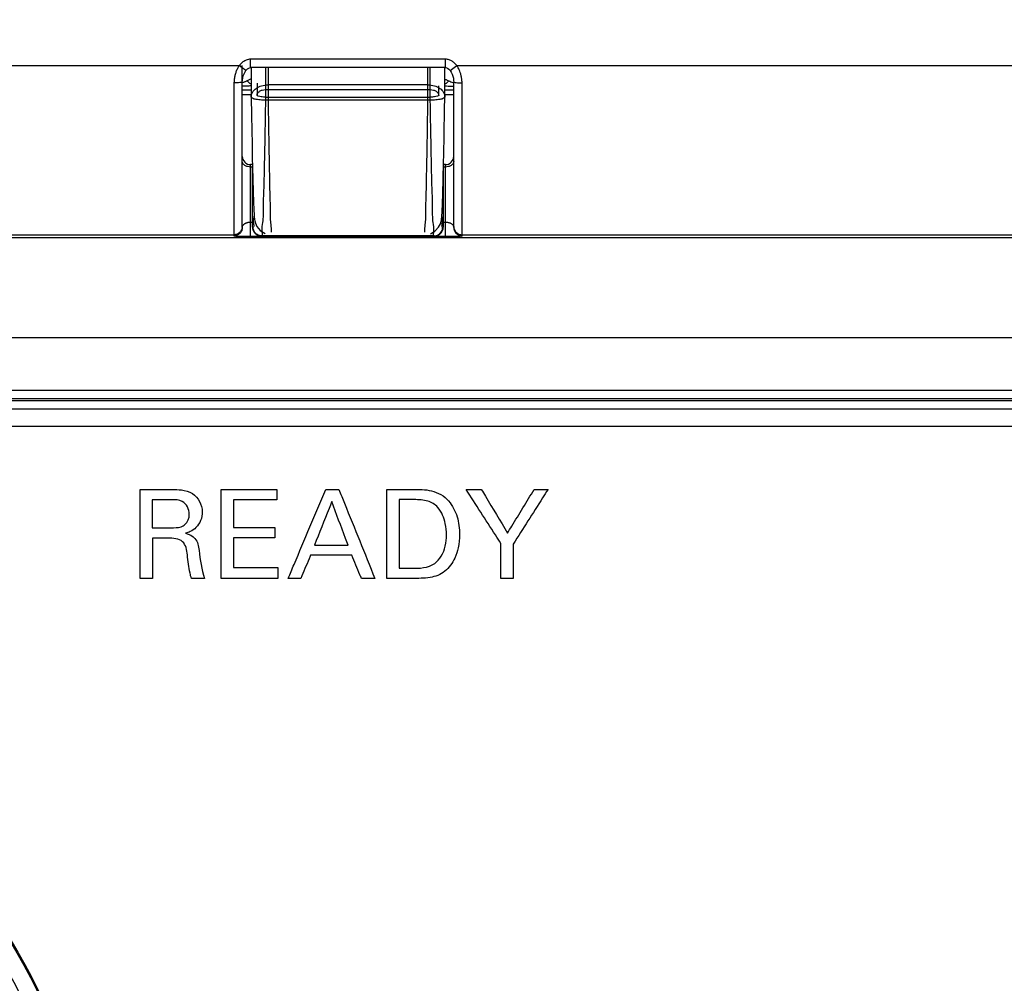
# Model space of a CAD drawing. Header units: inches. Extents: x 0 to 34, y 0 to 22.
# Tile 64 of 94: x 19.703 to 20.285, y 15.649 to 16.219. Entities that reach past the tile are written whole.
import ezdxf

# ---------------------------------------------------------------- set-up
doc = ezdxf.new("R2010")
doc.units = ezdxf.units.IN
doc.header["$LTSCALE"] = 1.87
doc.header["$MEASUREMENT"] = 0
doc.layers.get('0').update_dxf_attribs({"linetype": 'CONTINUOUS'})
doc.layers.add('DATUMCURVES', color=7, linetype='CONTINUOUS')
doc.layers.add('DIMENSIONS', color=7, linetype='CONTINUOUS')
doc.styles.get("Standard").update_dxf_attribs({"font": 'txt', "width": 0.8})
doc.dimstyles.new('DIMSTYLE_2', dxfattribs={"dimtxt": 0.125, "dimasz": 0.18, "dimexe": 0.18, "dimexo": 0.0625, "dimgap": 0.09, "dimtad": 0, "dimtih": 1, "dimtoh": 1, "dimzin": 4, "dimdsep": 46, "dimtxsty": 'STANDARD', "dimblk": '_FILLED', "dimblk1": '_FILLED', "dimblk2": '_FILLED', "dimcen": 0.09, "dimadec": 0, "dimazin": 0, "dimtp": 0.01, "dimtm": 0.01, "dimtfac": 1, "dimtofl": 0, "dimtmove": 0, "dimatfit": 3, "dimldrblk": '_FILLED', "dimfxl": 1, "dimtolj": 1, "dimtzin": 4, "dimarcsym": 0})
doc.dimstyles.new('DIMSTYLE_3', dxfattribs={"dimtxt": 0.125, "dimasz": 0.18, "dimexe": 0.18, "dimexo": 0.0625, "dimgap": 0.09, "dimtad": 0, "dimtih": 1, "dimtoh": 1, "dimdec": 3, "dimzin": 4, "dimdsep": 46, "dimtxsty": 'STANDARD', "dimblk": '_FILLED', "dimblk1": '_FILLED', "dimblk2": '_FILLED', "dimcen": 0.09, "dimadec": 0, "dimazin": 0, "dimtp": 0.001, "dimtm": 0.001, "dimtfac": 1, "dimtdec": 3, "dimtofl": 0, "dimtmove": 0, "dimatfit": 3, "dimldrblk": '_FILLED', "dimfxl": 1, "dimtolj": 1, "dimtzin": 4, "dimarcsym": 0})

# ---------------------------------------------------------------- blocks, each defined once
blk = doc.blocks.new('_FILLED')
at = {"color": 0, "linetype": 'BYBLOCK'}
blk.add_solid([(0, 0), (-1, 0.1736), (-1, -0.1736)], dxfattribs=at)
blk = doc.blocks.new('*D11')
at = {"layer": 'DIMENSIONS', "color": 2, "linetype": 'CONTINUOUS'}
for p, q in [((16.6329, 15.45051), (16.6329, 15.81051)), ((20.2836, 15.45051), (16.5079, 15.45051)), ((18.9246, 13.74416), (16.5079, 13.74416)), ((16.6329, 13.74416), (16.6329, 12.62366)), ((16.6329, 12.62366), (16.48836, 12.62366))]:
    blk.add_line(p, q, dxfattribs=at)
at = {"layer": 'DIMENSIONS', "color": 2, "linetype": 'CONTINUOUS', "xscale": 0.18, "yscale": 0.18, "zscale": 0.18}
for p, rotation in [((16.6329, 15.45051), 270), ((16.6329, 13.74416), 90)]:
    blk.add_blockref('_FILLED', p, dxfattribs=dict(at, rotation=rotation))
at = {"layer": 'DIMENSIONS', "color": 2, "linetype": 'CONTINUOUS', "width": 0.8}
for s, p in [('[', (15.72586, 12.56116)), (']', (16.32586, 12.56116)), ('1.706', (15.10086, 12.56116)), ('43.34', (15.82586, 12.56116))]:
    blk.add_text(s, height=0.125, dxfattribs=at).set_placement(p)
blk = doc.blocks.new('*D19')
at = {"layer": 'DIMENSIONS', "color": 2, "linetype": 'CONTINUOUS'}
for p, q in [((18.8829, 15.5285), (18.8829, 18.82524)), ((19.89684, 16.25825), (19.89684, 18.82524)), ((18.8829, 18.70024), (18.5126, 18.70024)), ((19.89684, 18.70024), (20.25684, 18.70024))]:
    blk.add_line(p, q, dxfattribs=at)
at = {"layer": 'DIMENSIONS', "color": 2, "linetype": 'CONTINUOUS', "xscale": 0.18, "yscale": 0.18, "zscale": 0.18}
blk.add_blockref('_FILLED', (18.8829, 18.70024), dxfattribs=at)
at = {"layer": 'DIMENSIONS', "color": 2, "linetype": 'CONTINUOUS', "xscale": 0.18, "yscale": 0.18, "zscale": 0.18, "rotation": 180}
blk.add_blockref('_FILLED', (19.89684, 18.70024), dxfattribs=at)
at = {"layer": 'DIMENSIONS', "color": 2, "linetype": 'CONTINUOUS', "width": 0.8}
for s, p in [('[', (17.6501, 18.63774)), (']', (18.3501, 18.63774)), ('1.0139', (16.9251, 18.63774)), ('25.754', (17.7501, 18.63774))]:
    blk.add_text(s, height=0.125, dxfattribs=at).set_placement(p)

msp = doc.modelspace()

# ---------------------------------------------------------------- linework, layer by layer
at = {"color": 7, "linetype": 'CONTINUOUS'}
for p, q in [((19.83926, 16.19082), (19.83926, 16.19575)), ((19.95442, 16.19575), (19.83926, 16.19575)), ((19.95442, 16.19082), (19.95442, 16.19575)), ((19.36115, 16.19198), (19.83253, 16.19198)), ((19.83434, 16.19061), (19.83253, 16.19198)), ((19.83434, 16.09627), (19.83434, 16.19198)), ((19.83646, 16.18902), (19.83434, 16.19061)), ((19.95442, 16.19082), (19.83926, 16.19082)), ((19.8396, 16.19082), (19.8396, 16.17356)), ((19.84805, 16.19082), (19.84805, 16.17339)), ((19.8496, 16.19082), (19.8496, 16.17151)), ((19.94408, 16.17151), (19.94408, 16.19082)), ((19.94548, 16.17339), (19.94548, 16.19082)), ((19.95408, 16.17356), (19.95408, 16.19082)), ((19.95722, 16.18902), (19.96115, 16.19198)), ((19.96115, 16.19198), (20.43253, 16.19198)), ((19.82942, 16.18182), (19.82942, 16.09135)), ((19.84305, 16.18159), (19.84305, 16.17435)), ((19.94408, 16.18063), (19.8496, 16.18063)), ((19.95934, 16.09627), (19.95934, 16.18232)), ((19.96426, 16.09135), (19.96426, 16.18182)), ((19.8396, 16.17753), (19.83434, 16.17753)), ((19.84805, 16.17782), (19.94548, 16.17782)), ((19.95047, 16.17435), (19.95047, 16.18007)), ((19.95934, 16.17753), (19.95408, 16.17753)), ((19.8396, 16.1748), (19.83434, 16.1748)), ((19.8396, 16.1748), (19.83434, 16.1748)), ((19.8396, 16.17341), (19.83977, 16.16257)), ((19.84804, 16.17339), (19.94548, 16.17339)), ((19.94408, 16.17151), (19.8496, 16.17151)), ((19.95934, 16.1748), (19.95407, 16.1748)), ((19.95934, 16.1748), (19.95407, 16.1748)), ((19.83977, 16.16257), (19.83993, 16.15375)), ((19.83993, 16.15375), (19.84008, 16.14556)), ((19.84008, 16.14556), (19.84024, 16.13807)), ((19.84024, 16.13807), (19.84039, 16.13129)), ((19.83926, 16.09111), (19.83926, 16.13343)), ((19.84034, 16.13343), (19.83926, 16.13343)), ((19.84037, 16.13199), (19.83926, 16.13199)), ((19.84036, 16.09637), (19.84036, 16.13264)), ((19.84039, 16.13129), (19.84054, 16.12525)), ((19.95316, 16.13343), (19.95316, 16.09637)), ((19.95442, 16.13199), (19.95331, 16.13199)), ((19.95442, 16.13343), (19.95334, 16.13343)), ((19.95442, 16.09111), (19.95442, 16.13343)), ((19.83926, 16.09951), (19.84036, 16.09951)), ((19.95316, 16.09951), (19.95442, 16.09951)), ((19.84036, 16.09637), (19.84036, 16.09644)), ((19.84072, 16.09644), (19.84036, 16.09644)), ((19.95316, 16.09644), (19.9528, 16.09644)), ((19.95316, 16.09644), (19.95316, 16.09637)), ((18.98983, 16.09032), (20.66721, 16.09032)), ((19.36426, 16.09199), (19.82942, 16.09199)), ((19.83926, 16.09111), (19.95442, 16.09111)), ((19.9478, 16.09137), (19.84572, 16.09137)), ((19.96426, 16.09199), (20.42942, 16.09199)), ((18.88711, 16.03128), (20.66721, 16.03128)), ((20.63251, 15.9999), (19.02097, 15.9999)), ((20.63251, 15.99499), (19.02097, 15.99499)), ((19.02208, 15.99387), (20.6314, 15.99387)), ((19.02208, 15.98896), (20.6314, 15.98896)), ((19.02768, 15.97876), (20.62568, 15.97876))]:
    msp.add_line(p, q, dxfattribs=at)
for points in [[(19.83434, 16.18232), (19.8344, 16.18347), (19.8346, 16.18477), (19.83493, 16.18602), (19.83539, 16.18719), (19.83594, 16.18826), (19.83646, 16.18902)], [(19.83646, 16.18902), (19.83662, 16.18923), (19.83738, 16.19001), (19.83825, 16.19058), (19.83926, 16.19082)], [(19.95442, 16.19082), (19.95467, 16.19081), (19.95567, 16.19046), (19.95651, 16.18982), (19.95722, 16.18902)], [(19.95722, 16.18902), (19.95785, 16.18806), (19.95839, 16.18697), (19.95882, 16.18578), (19.95913, 16.18451), (19.95931, 16.18319), (19.95934, 16.18232)], [(19.94559, 16.0926), (19.94843, 16.09423), (19.9504, 16.09638), (19.95145, 16.09838), (19.95191, 16.09988), (19.9521, 16.10084), (19.95219, 16.10154), (19.95226, 16.10222), (19.95232, 16.10296), (19.95237, 16.10381), (19.95243, 16.1048), (19.95249, 16.10594), (19.95256, 16.10726), (19.95262, 16.10876), (19.95269, 16.11046), (19.95276, 16.11235), (19.95283, 16.11445), (19.9529, 16.11675), (19.95298, 16.11927), (19.95305, 16.122), (19.95313, 16.12496), (19.95321, 16.12813), (19.9533, 16.13153), (19.95338, 16.13514), (19.95346, 16.13897), (19.95355, 16.14302), (19.95363, 16.14727), (19.95371, 16.15171), (19.9538, 16.15635), (19.95388, 16.16116), (19.95396, 16.16614), (19.95407, 16.17341)], [(19.84054, 16.12525), (19.84061, 16.12251), (19.84068, 16.11995), (19.84075, 16.11757), (19.84082, 16.11538), (19.84089, 16.11336), (19.84095, 16.11151), (19.84101, 16.10983), (19.84108, 16.10832), (19.84114, 16.10696), (19.84119, 16.10576), (19.84125, 16.1047), (19.84131, 16.10377), (19.84136, 16.10295), (19.84142, 16.10224), (19.84149, 16.10159), (19.84157, 16.10094), (19.8417, 16.10016), (19.84204, 16.09889), (19.84299, 16.09682), (19.84493, 16.0945), (19.84785, 16.09269)]]:
    msp.add_lwpolyline(points, dxfattribs=at)
for radius in [0.345, 0.3443, 0.33431, 0.32485]:
    msp.add_circle((19.40239, 15.496), radius, dxfattribs=at)
for centre, start, end in [((19.83926, 16.13835), 180, 270), ((19.95442, 16.13835), 270, 359.99965)]:
    msp.add_arc(centre, 0.00492, start, end, dxfattribs=at)
for points, knots in [([(19.83432, 16.19386), (19.83413, 16.19371), (19.83348, 16.19314), (19.83291, 16.19248), (19.83253, 16.19198)], [0, 0, 0, 0, 0.269726, 1, 1, 1, 1]), ([(19.83656, 16.19521), (19.83607, 16.19502), (19.83529, 16.1946), (19.83459, 16.19408), (19.83432, 16.19386)], [0, 0, 0, 0, 0.601556, 1, 1, 1, 1]), ([(19.83926, 16.19575), (19.83882, 16.19575), (19.8379, 16.19566), (19.83701, 16.19539), (19.83656, 16.19521)], [0, 0, 0, 0, 0.479953, 1, 1, 1, 1]), ([(19.95756, 16.19502), (19.95726, 16.19516), (19.95662, 16.19542), (19.95557, 16.19568), (19.95481, 16.19575), (19.95442, 16.19575)], [0, 0, 0, 0, 0.3042, 0.634022, 1, 1, 1, 1]), ([(19.95935, 16.19388), (19.95927, 16.19393), (19.95896, 16.19418), (19.95838, 16.19459), (19.95784, 16.19488), (19.95756, 16.19502)], [0, 0, 0, 0, 0.130102, 0.559666, 1, 1, 1, 1]), ([(19.96115, 16.19198), (19.96095, 16.19225), (19.96053, 16.19276), (19.95991, 16.19339), (19.95951, 16.19374), (19.95935, 16.19388)], [0, 0, 0, 0, 0.389883, 0.754861, 1, 1, 1, 1]), ([(19.8306, 16.18831), (19.83034, 16.18764), (19.82991, 16.18623), (19.82951, 16.18406), (19.82942, 16.18257), (19.82942, 16.18182)], [0, 0, 0, 0, 0.327192, 0.661202, 1, 1, 1, 1]), ([(19.83253, 16.19198), (19.83213, 16.19143), (19.83141, 16.19024), (19.83084, 16.18897), (19.8306, 16.18831)], [0, 0, 0, 0, 0.49085, 1, 1, 1, 1]), ([(19.96262, 16.18943), (19.96241, 16.18988), (19.96196, 16.19076), (19.96143, 16.19159), (19.96115, 16.19198)], [0, 0, 0, 0, 0.510367, 1, 1, 1, 1]), ([(19.96426, 16.18182), (19.96426, 16.1826), (19.96416, 16.18407), (19.96379, 16.18611), (19.96327, 16.18787), (19.96285, 16.18893), (19.96262, 16.18943)], [0, 0, 0, 0, 0.299076, 0.561403, 0.792469, 1, 1, 1, 1]), ([(19.83434, 16.18232), (19.83434, 16.18218), (19.83363, 16.18209), (19.83279, 16.18192), (19.83118, 16.18184), (19.83005, 16.18182), (19.82942, 16.18182)], [0, 0, 0, 0, 0.084404, 0.300925, 0.622027, 1, 1, 1, 1]), ([(19.8373, 16.18304), (19.8371, 16.18293), (19.83671, 16.18271), (19.83609, 16.18243), (19.83546, 16.1822), (19.83487, 16.18202), (19.8345, 16.18193), (19.83434, 16.1819)], [0, 0, 0, 0, 0.211883, 0.423442, 0.636525, 0.85049, 1, 1, 1, 1]), ([(19.83959, 16.18396), (19.83933, 16.18393), (19.83852, 16.1837), (19.83778, 16.18333), (19.8373, 16.18304)], [0, 0, 0, 0, 0.322633, 1, 1, 1, 1]), ([(19.83956, 16.18097), (19.83931, 16.18112), (19.83846, 16.1817), (19.83774, 16.18245), (19.8373, 16.18304)], [0, 0, 0, 0, 0.281937, 1, 1, 1, 1]), ([(19.8396, 16.17356), (19.8396, 16.17447), (19.84018, 16.17646), (19.84248, 16.17878), (19.84578, 16.18029), (19.8483, 16.18063), (19.8496, 16.18063)], [0, 0, 0, 0, 0.20205, 0.438967, 0.708859, 1, 1, 1, 1]), ([(19.94408, 16.18063), (19.94537, 16.18063), (19.94789, 16.18029), (19.95119, 16.17879), (19.9535, 16.17646), (19.95407, 16.17447), (19.95408, 16.17356)], [0, 0, 0, 0, 0.289857, 0.560279, 0.797577, 1, 1, 1, 1]), ([(19.95408, 16.18396), (19.9541, 16.18396), (19.95435, 16.18392), (19.95485, 16.18379), (19.95559, 16.18348), (19.95611, 16.1832), (19.95638, 16.18304)], [0, 0, 0, 0, 0.033002, 0.296049, 0.61823, 1, 1, 1, 1]), ([(19.95638, 16.18304), (19.95594, 16.18245), (19.95521, 16.1817), (19.95436, 16.18112), (19.95411, 16.18097)], [0, 0, 0, 0, 0.71808, 1, 1, 1, 1]), ([(19.95638, 16.18304), (19.95676, 16.18282), (19.95756, 16.18242), (19.95857, 16.18208), (19.95917, 16.18194), (19.95933, 16.1819)], [0, 0, 0, 0, 0.413726, 0.842489, 1, 1, 1, 1]), ([(19.95934, 16.18232), (19.95934, 16.18218), (19.96005, 16.18209), (19.96088, 16.18192), (19.9625, 16.18184), (19.96363, 16.18182), (19.96426, 16.18182)], [0, 0, 0, 0, 0.084404, 0.300925, 0.622027, 1, 1, 1, 1]), ([(19.8396, 16.17997), (19.83935, 16.17996), (19.83865, 16.17994), (19.83751, 16.17992), (19.83618, 16.1799), (19.83512, 16.17989), (19.8345, 16.17989), (19.83434, 16.17989)], [0, 0, 0, 0, 0.146544, 0.396613, 0.650153, 0.905802, 1, 1, 1, 1]), ([(19.84305, 16.17436), (19.84306, 16.17482), (19.84338, 16.1758), (19.84454, 16.17693), (19.84617, 16.17766), (19.84741, 16.17782), (19.84805, 16.17782)], [0, 0, 0, 0, 0.207237, 0.442978, 0.711605, 1, 1, 1, 1]), ([(19.94548, 16.17782), (19.94611, 16.17782), (19.94735, 16.17766), (19.94897, 16.17694), (19.95014, 16.17581), (19.95046, 16.17482), (19.95047, 16.17436)], [0, 0, 0, 0, 0.287386, 0.554679, 0.790334, 1, 1, 1, 1]), ([(19.95408, 16.17997), (19.95475, 16.17995), (19.95634, 16.17992), (19.9581, 16.17989), (19.95918, 16.17989), (19.95935, 16.17989)], [0, 0, 0, 0, 0.38532, 0.903526, 1, 1, 1, 1]), ([(19.8496, 16.17151), (19.84832, 16.17144), (19.84596, 16.17155), (19.84277, 16.17193), (19.8408, 16.17233), (19.83959, 16.17307), (19.8396, 16.17342)], [0, 0, 0, 0, 0.368685, 0.682812, 0.898717, 1, 1, 1, 1]), ([(19.84805, 16.17339), (19.84722, 16.1734), (19.84569, 16.17348), (19.84421, 16.17374), (19.84306, 16.17408), (19.84305, 16.17436)], [0, 0, 0, 0, 0.480431, 0.839732, 1, 1, 1, 1]), ([(19.84804, 16.17339), (19.84795, 16.16704), (19.84775, 16.15481), (19.84739, 16.13749), (19.84713, 16.12212), (19.84653, 16.10992), (19.8468, 16.09993), (19.84564, 16.09619), (19.84593, 16.09381)], [0, 0, 0, 0, 0.238914, 0.459712, 0.653567, 0.812874, 0.931395, 1, 1, 1, 1]), ([(19.8496, 16.17151), (19.84968, 16.16608), (19.84983, 16.15555), (19.85007, 16.14044), (19.85035, 16.12686), (19.85054, 16.11505), (19.85099, 16.10582), (19.85077, 16.09823), (19.85168, 16.09541), (19.85137, 16.09343)], [0, 0, 0, 0, 0.208925, 0.404263, 0.580241, 0.731753, 0.854429, 0.944717, 1, 1, 1, 1]), ([(19.94231, 16.09343), (19.942, 16.09541), (19.94291, 16.09823), (19.94269, 16.10582), (19.94313, 16.11505), (19.94332, 16.12686), (19.94361, 16.14044), (19.94385, 16.15555), (19.944, 16.16608), (19.94408, 16.17151)], [0, 0, 0, 0, 0.055283, 0.145571, 0.268247, 0.419759, 0.595738, 0.791074, 1, 1, 1, 1]), ([(19.95407, 16.17341), (19.95407, 16.17307), (19.95289, 16.17233), (19.9509, 16.17193), (19.94772, 16.17152), (19.94536, 16.17151), (19.94408, 16.17151)], [0, 0, 0, 0, 0.100246, 0.3164, 0.630889, 1, 1, 1, 1]), ([(19.95047, 16.17436), (19.95043, 16.17408), (19.94934, 16.17374), (19.94782, 16.1735), (19.9463, 16.17334), (19.94548, 16.17339)], [0, 0, 0, 0, 0.160267, 0.519569, 1, 1, 1, 1]), ([(19.94757, 16.09369), (19.94789, 16.09614), (19.94672, 16.09989), (19.94699, 16.10992), (19.94639, 16.12212), (19.94613, 16.13749), (19.94577, 16.15481), (19.94557, 16.16704), (19.94548, 16.17339)], [0, 0, 0, 0, 0.069702, 0.188083, 0.347202, 0.54083, 0.761367, 1, 1, 1, 1]), ([(19.83926, 16.13199), (19.83863, 16.13199), (19.8374, 16.13215), (19.83579, 16.13288), (19.83464, 16.13401), (19.83434, 16.135), (19.83434, 16.13547)], [0, 0, 0, 0, 0.28797, 0.555344, 0.790533, 1, 1, 1, 1]), ([(19.95934, 16.13547), (19.95934, 16.135), (19.95904, 16.13401), (19.95789, 16.13288), (19.95628, 16.13215), (19.95505, 16.13199), (19.95442, 16.13199)], [0, 0, 0, 0, 0.209467, 0.444656, 0.71203, 1, 1, 1, 1]), ([(19.83434, 16.09627), (19.83434, 16.09643), (19.83437, 16.09674), (19.83452, 16.09717), (19.83473, 16.09756), (19.835, 16.0979), (19.8353, 16.0982), (19.83564, 16.09847), (19.83599, 16.09869), (19.83636, 16.09889), (19.83674, 16.09905), (19.83714, 16.0992), (19.83759, 16.09932), (19.83808, 16.09942), (19.83864, 16.09949), (19.83905, 16.09951), (19.83926, 16.09951)], [0, 0, 0, 0, 0.073731, 0.143228, 0.210633, 0.277362, 0.34374, 0.409503, 0.474173, 0.537806, 0.601437, 0.66695, 0.736818, 0.813779, 0.900621, 1, 1, 1, 1]), ([(19.8413, 16.10371), (19.84104, 16.10215), (19.84049, 16.1003), (19.84135, 16.09644), (19.84072, 16.09644)], [0, 0, 0, 0, 0.740231, 1, 1, 1, 1]), ([(19.9528, 16.09644), (19.95217, 16.09644), (19.95287, 16.09957), (19.95264, 16.10138), (19.95243, 16.10254)], [0, 0, 0, 0, 0.3199, 1, 1, 1, 1]), ([(19.95442, 16.09951), (19.95464, 16.09951), (19.95509, 16.09949), (19.95578, 16.09939), (19.95648, 16.09922), (19.95716, 16.09897), (19.9578, 16.09864), (19.95834, 16.09825), (19.95877, 16.0978), (19.9591, 16.09732), (19.95929, 16.0968), (19.95934, 16.09644), (19.95934, 16.09627)], [0, 0, 0, 0, 0.101981, 0.209618, 0.321784, 0.435647, 0.54669, 0.650327, 0.745639, 0.834102, 0.917996, 1, 1, 1, 1]), ([(19.83434, 16.09691), (19.83434, 16.09627), (19.83408, 16.09498), (19.83299, 16.09334), (19.83135, 16.09225), (19.83006, 16.09199), (19.82942, 16.09199)], [0, 0, 0, 0, 0.249982, 0.499975, 0.749982, 1, 1, 1, 1]), ([(19.83434, 16.09627), (19.83434, 16.09563), (19.83408, 16.09433), (19.83299, 16.0927), (19.83135, 16.0916), (19.83006, 16.09135), (19.82942, 16.09135)], [0, 0, 0, 0, 0.249982, 0.499975, 0.749982, 1, 1, 1, 1]), ([(19.84036, 16.09644), (19.84035, 16.09579), (19.84059, 16.09447), (19.84169, 16.09278), (19.84336, 16.09164), (19.8447, 16.09137), (19.84536, 16.09137)], [0, 0, 0, 0, 0.246138, 0.496638, 0.748527, 1, 1, 1, 1]), ([(19.84572, 16.09137), (19.84485, 16.09137), (19.84308, 16.09184), (19.84116, 16.09379), (19.84071, 16.09557), (19.84072, 16.09644)], [0, 0, 0, 0, 0.33332, 0.666653, 1, 1, 1, 1]), ([(19.9478, 16.09137), (19.94867, 16.09137), (19.95045, 16.09184), (19.95236, 16.09379), (19.95281, 16.09557), (19.9528, 16.09644)], [0, 0, 0, 0, 0.33333, 0.666665, 1, 1, 1, 1]), ([(19.95009, 16.09175), (19.9507, 16.09201), (19.95182, 16.09276), (19.95292, 16.09445), (19.95317, 16.09578), (19.95316, 16.09644)], [0, 0, 0, 0, 0.333323, 0.666657, 1, 1, 1, 1]), ([(19.95934, 16.09691), (19.95934, 16.09627), (19.9596, 16.09498), (19.96069, 16.09334), (19.96233, 16.09225), (19.96362, 16.09199), (19.96426, 16.09199)], [0, 0, 0, 0, 0.249982, 0.499975, 0.749982, 1, 1, 1, 1]), ([(19.95934, 16.09627), (19.95934, 16.09563), (19.9596, 16.09433), (19.96069, 16.0927), (19.96233, 16.0916), (19.96362, 16.09135), (19.96426, 16.09135)], [0, 0, 0, 0, 0.249982, 0.499975, 0.749982, 1, 1, 1, 1]), ([(19.82942, 16.09135), (19.82942, 16.09121), (19.82988, 16.09132), (19.83024, 16.09123), (19.83078, 16.09123), (19.83137, 16.0912), (19.83204, 16.09118), (19.83274, 16.09117), (19.83346, 16.09115), (19.83423, 16.09114), (19.83503, 16.09113), (19.83592, 16.09112), (19.83691, 16.09111), (19.83803, 16.09111), (19.83883, 16.09111), (19.83926, 16.09111)], [0, 0, 0, 0, 0.040019, 0.082537, 0.135917, 0.197661, 0.265351, 0.336768, 0.41066, 0.487336, 0.568534, 0.657048, 0.756216, 0.869499, 1, 1, 1, 1]), ([(19.95442, 16.09111), (19.95486, 16.09111), (19.95576, 16.09111), (19.95713, 16.09112), (19.95852, 16.09113), (19.95987, 16.09115), (19.96112, 16.09117), (19.96217, 16.09121), (19.96308, 16.0912), (19.96362, 16.09133), (19.96426, 16.09117), (19.96426, 16.09135)], [0, 0, 0, 0, 0.133909, 0.274072, 0.417275, 0.557579, 0.686657, 0.796449, 0.883594, 0.947166, 1, 1, 1, 1])]:
    msp.add_open_spline(points, degree=3, knots=knots, dxfattribs=at)
for points in [[(19.846, 16.09333), (19.84614, 16.09242), (19.84638, 16.09137), (19.84572, 16.09137)], [(19.84593, 16.09381), (19.84595, 16.09366), (19.84597, 16.0935), (19.846, 16.09333)], [(19.9478, 16.09137), (19.94714, 16.09137), (19.94738, 16.09242), (19.94752, 16.09333)], [(19.94752, 16.09333), (19.94754, 16.09345), (19.94756, 16.09357), (19.94757, 16.09369)], [(19.94816, 16.09137), (19.94882, 16.09137), (19.94948, 16.0915), (19.95009, 16.09175)]]:
    msp.add_open_spline(points, degree=3, dxfattribs=at)
at = {"layer": 'DATUMCURVES', "color": 40, "linetype": 'CONTINUOUS'}
for points, knots in [([(19.77391, 15.94139, -0.19683), (19.77489, 15.94139, -0.19683), (19.78116, 15.94139, -0.19683), (19.78743, 15.94139, -0.19683), (19.79272, 15.94139, -0.19683)], [0, 0, 0, 0, 0.15625, 1, 1, 1, 1]), ([(19.77391, 15.88876, -0.19683), (19.77391, 15.8915, -0.19683), (19.77391, 15.90904, -0.19683), (19.77391, 15.92659, -0.19683), (19.77391, 15.94139, -0.19683)], [0, 0, 0, 0, 0.15625, 1, 1, 1, 1]), ([(19.79272, 15.94139, -0.19683), (19.79459, 15.94139, -0.19683), (19.79873, 15.94126, -0.19683), (19.80698, 15.9391, -0.19683), (19.81153, 15.93047, -0.19683), (19.81002, 15.92299, -0.19683), (19.80734, 15.91887, -0.19683), (19.80399, 15.91647, -0.19683), (19.80172, 15.91571, -0.19683), (19.80074, 15.91544, -0.19683)], [0, 0, 0, 0, 0.133742, 0.29643, 0.586527, 0.712087, 0.830182, 0.927983, 1, 1, 1, 1]), ([(19.82182, 15.94139, -0.19683), (19.82354, 15.94139, -0.19683), (19.83455, 15.94139, -0.19683), (19.84556, 15.94139, -0.19683), (19.85485, 15.94139, -0.19683)], [0, 0, 0, 0, 0.15625, 1, 1, 1, 1]), ([(19.82182, 15.88876, -0.19683), (19.82182, 15.8915, -0.19683), (19.82182, 15.90904, -0.19683), (19.82182, 15.92659, -0.19683), (19.82182, 15.94139, -0.19683)], [0, 0, 0, 0, 0.15625, 1, 1, 1, 1]), ([(19.85485, 15.94139, -0.19683), (19.85485, 15.94107, -0.19683), (19.85485, 15.939, -0.19683), (19.85485, 15.93694, -0.19683), (19.85485, 15.9352, -0.19683)], [0, 0, 0, 0, 0.15625, 1, 1, 1, 1]), ([(19.86148, 15.88876, -0.19683), (19.86263, 15.8915, -0.19683), (19.87002, 15.90904, -0.19683), (19.87741, 15.92659, -0.19683), (19.88364, 15.94139, -0.19683)], [0, 0, 0, 0, 0.15625, 1, 1, 1, 1]), ([(19.88364, 15.94139, -0.19683), (19.88405, 15.94139, -0.19683), (19.88665, 15.94139, -0.19683), (19.88925, 15.94139, -0.19683), (19.89144, 15.94139, -0.19683)], [0, 0, 0, 0, 0.15625, 1, 1, 1, 1]), ([(19.89144, 15.94139, -0.19683), (19.89255, 15.93865, -0.19683), (19.89965, 15.9211, -0.19683), (19.90675, 15.90356, -0.19683), (19.91274, 15.88876, -0.19683)], [0, 0, 0, 0, 0.15625, 1, 1, 1, 1]), ([(19.91988, 15.94139, -0.19683), (19.92068, 15.94139, -0.19683), (19.92576, 15.94139, -0.19683), (19.93084, 15.94139, -0.19683), (19.93513, 15.94139, -0.19683)], [0, 0, 0, 0, 0.15625, 1, 1, 1, 1]), ([(19.91988, 15.88876, -0.19683), (19.91988, 15.8915, -0.19683), (19.91988, 15.90904, -0.19683), (19.91988, 15.92659, -0.19683), (19.91988, 15.94139, -0.19683)], [0, 0, 0, 0, 0.15625, 1, 1, 1, 1]), ([(19.93513, 15.94139, -0.19683), (19.93883, 15.94139, -0.19683), (19.94653, 15.94149, -0.19683), (19.95379, 15.93753, -0.19683), (19.95634, 15.93454, -0.19683)], [0, 0, 0, 0, 0.485168, 1, 1, 1, 1]), ([(19.98718, 15.90946, -0.19683), (19.98611, 15.91112, -0.19683), (19.97926, 15.92177, -0.19683), (19.9724, 15.93241, -0.19683), (19.96662, 15.94139, -0.19683)], [0, 0, 0, 0, 0.15625, 1, 1, 1, 1]), ([(19.96662, 15.94139, -0.19683), (19.96709, 15.94139, -0.19683), (19.97011, 15.94139, -0.19683), (19.97312, 15.94139, -0.19683), (19.97567, 15.94139, -0.19683)], [0, 0, 0, 0, 0.15625, 1, 1, 1, 1]), ([(19.97567, 15.94139, -0.19683), (19.97648, 15.94004, -0.19683), (19.98165, 15.93144, -0.19683), (19.98683, 15.92284, -0.19683), (19.9912, 15.91558, -0.19683)], [0, 0, 0, 0, 0.15625, 1, 1, 1, 1]), ([(19.9912, 15.91558, -0.19683), (19.99202, 15.91693, -0.19683), (19.99727, 15.92553, -0.19683), (20.00252, 15.93413, -0.19683), (20.00695, 15.94139, -0.19683)], [0, 0, 0, 0, 0.15625, 1, 1, 1, 1]), ([(20.01511, 15.94139, -0.19683), (20.01404, 15.93971, -0.19683), (20.00719, 15.92894, -0.19683), (20.00033, 15.91818, -0.19683), (19.99455, 15.90909, -0.19683)], [0, 0, 0, 0, 0.15625, 1, 1, 1, 1]), ([(20.00695, 15.94139, -0.19683), (20.00737, 15.94139, -0.19683), (20.01009, 15.94139, -0.19683), (20.01282, 15.94139, -0.19683), (20.01511, 15.94139, -0.19683)], [0, 0, 0, 0, 0.15625, 1, 1, 1, 1]), ([(19.7925, 15.93527, -0.19683), (19.7919, 15.93527, -0.19683), (19.78806, 15.93527, -0.19683), (19.78422, 15.93527, -0.19683), (19.78098, 15.93527, -0.19683)], [0, 0, 0, 0, 0.15625, 1, 1, 1, 1]), ([(19.78098, 15.93527, -0.19683), (19.78098, 15.93441, -0.19683), (19.78098, 15.92889, -0.19683), (19.78098, 15.92337, -0.19683), (19.78098, 15.91872, -0.19683)], [0, 0, 0, 0, 0.15625, 1, 1, 1, 1]), ([(19.803, 15.92674, -0.19683), (19.803, 15.92959, -0.19683), (19.80007, 15.93524, -0.19683), (19.79465, 15.93527, -0.19683), (19.7925, 15.93527, -0.19683)], [0, 0, 0, 0, 0.570512, 1, 1, 1, 1]), ([(19.85485, 15.9352, -0.19683), (19.85351, 15.9352, -0.19683), (19.84492, 15.9352, -0.19683), (19.83634, 15.9352, -0.19683), (19.8291, 15.9352, -0.19683)], [0, 0, 0, 0, 0.15625, 1, 1, 1, 1]), ([(19.8291, 15.9352, -0.19683), (19.8291, 15.93434, -0.19683), (19.8291, 15.92887, -0.19683), (19.8291, 15.92341, -0.19683), (19.8291, 15.91879, -0.19683)], [0, 0, 0, 0, 0.15625, 1, 1, 1, 1]), ([(19.88722, 15.93417, -0.19683), (19.88669, 15.93283, -0.19683), (19.88329, 15.92423, -0.19683), (19.87988, 15.91563, -0.19683), (19.87701, 15.90837, -0.19683)], [0, 0, 0, 0, 0.15625, 1, 1, 1, 1]), ([(19.89692, 15.90837, -0.19683), (19.89641, 15.90971, -0.19683), (19.89318, 15.91831, -0.19683), (19.88995, 15.92692, -0.19683), (19.88722, 15.93417, -0.19683)], [0, 0, 0, 0, 0.15625, 1, 1, 1, 1]), ([(19.93593, 15.93534, -0.19683), (19.93547, 15.93534, -0.19683), (19.93256, 15.93534, -0.19683), (19.92964, 15.93534, -0.19683), (19.92718, 15.93534, -0.19683)], [0, 0, 0, 0, 0.15625, 1, 1, 1, 1]), ([(19.92718, 15.93534, -0.19683), (19.92718, 15.93323, -0.19683), (19.92718, 15.91969, -0.19683), (19.92718, 15.90615, -0.19683), (19.92718, 15.89473, -0.19683)], [0, 0, 0, 0, 0.15625, 1, 1, 1, 1]), ([(19.95634, 15.93454, -0.19683), (19.95862, 15.93187, -0.19683), (19.96114, 15.92698, -0.19683), (19.9626, 15.92002, -0.19683), (19.96299, 15.91385, -0.19683), (19.96237, 15.90728, -0.19683), (19.95987, 15.89966, -0.19683), (19.95563, 15.89375, -0.19683), (19.95005, 15.89035, -0.19683), (19.94343, 15.88868, -0.19683), (19.93824, 15.88876, -0.19683), (19.93468, 15.88876, -0.19683)], [0, 0, 0, 0, 0.16103, 0.242609, 0.325038, 0.443501, 0.542294, 0.690528, 0.764013, 0.837073, 1, 1, 1, 1]), ([(19.95503, 15.91434, -0.19683), (19.95503, 15.91665, -0.19683), (19.95463, 15.92069, -0.19683), (19.95299, 15.92632, -0.19683), (19.95052, 15.93043, -0.19683), (19.94735, 15.93317, -0.19683), (19.94263, 15.93519, -0.19683), (19.93866, 15.93534, -0.19683), (19.93593, 15.93534, -0.19683)], [0, 0, 0, 0, 0.21188, 0.369498, 0.535435, 0.643625, 0.749173, 1, 1, 1, 1]), ([(19.79943, 15.91988, -0.19683), (19.79978, 15.92009, -0.19683), (19.80193, 15.92161, -0.19683), (19.803, 15.92452, -0.19683), (19.803, 15.92674, -0.19683)], [0, 0, 0, 0, 0.153627, 1, 1, 1, 1]), ([(19.78098, 15.91872, -0.19683), (19.78158, 15.91872, -0.19683), (19.78542, 15.91872, -0.19683), (19.78926, 15.91872, -0.19683), (19.7925, 15.91872, -0.19683)], [0, 0, 0, 0, 0.15625, 1, 1, 1, 1]), ([(19.7925, 15.91872, -0.19683), (19.79288, 15.91872, -0.19683), (19.79521, 15.91877, -0.19683), (19.79774, 15.91888, -0.19683), (19.79943, 15.91988, -0.19683)], [0, 0, 0, 0, 0.162418, 1, 1, 1, 1]), ([(19.8291, 15.91879, -0.19683), (19.83038, 15.91879, -0.19683), (19.83854, 15.91879, -0.19683), (19.84671, 15.91879, -0.19683), (19.8536, 15.91879, -0.19683)], [0, 0, 0, 0, 0.15625, 1, 1, 1, 1]), ([(19.8536, 15.91879, -0.19683), (19.8536, 15.91847, -0.19683), (19.8536, 15.91643, -0.19683), (19.8536, 15.91439, -0.19683), (19.8536, 15.91267, -0.19683)], [0, 0, 0, 0, 0.15625, 1, 1, 1, 1]), ([(19.80074, 15.91544, -0.19683), (19.80281, 15.9149, -0.19683), (19.8075, 15.91283, -0.19683), (19.80848, 15.90777, -0.19683), (19.80876, 15.9053, -0.19683)], [0, 0, 0, 0, 0.463272, 1, 1, 1, 1]), ([(19.9481, 15.89765, -0.19683), (19.94965, 15.89881, -0.19683), (19.95392, 15.90353, -0.19683), (19.95503, 15.91009, -0.19683), (19.95503, 15.91434, -0.19683)], [0, 0, 0, 0, 0.313162, 1, 1, 1, 1]), ([(19.79031, 15.91253, -0.19683), (19.78983, 15.91253, -0.19683), (19.78677, 15.91253, -0.19683), (19.78371, 15.91253, -0.19683), (19.78113, 15.91253, -0.19683)], [0, 0, 0, 0, 0.15625, 1, 1, 1, 1]), ([(19.78113, 15.91253, -0.19683), (19.78113, 15.91129, -0.19683), (19.78113, 15.90337, -0.19683), (19.78113, 15.89544, -0.19683), (19.78113, 15.88876, -0.19683)], [0, 0, 0, 0, 0.15625, 1, 1, 1, 1]), ([(19.80183, 15.90268, -0.19683), (19.80152, 15.90542, -0.19683), (19.80036, 15.91227, -0.19683), (19.7933, 15.91253, -0.19683), (19.79031, 15.91253, -0.19683)], [0, 0, 0, 0, 0.479615, 1, 1, 1, 1]), ([(19.8536, 15.91267, -0.19683), (19.85232, 15.91267, -0.19683), (19.84416, 15.91267, -0.19683), (19.83599, 15.91267, -0.19683), (19.8291, 15.91267, -0.19683)], [0, 0, 0, 0, 0.15625, 1, 1, 1, 1]), ([(19.8291, 15.91267, -0.19683), (19.8291, 15.91176, -0.19683), (19.8291, 15.90593, -0.19683), (19.8291, 15.90009, -0.19683), (19.8291, 15.89517, -0.19683)], [0, 0, 0, 0, 0.15625, 1, 1, 1, 1]), ([(19.87701, 15.90837, -0.19683), (19.87805, 15.90837, -0.19683), (19.88468, 15.90837, -0.19683), (19.89132, 15.90837, -0.19683), (19.89692, 15.90837, -0.19683)], [0, 0, 0, 0, 0.15625, 1, 1, 1, 1]), ([(19.98718, 15.88876, -0.19683), (19.98718, 15.88984, -0.19683), (19.98718, 15.89674, -0.19683), (19.98718, 15.90364, -0.19683), (19.98718, 15.90946, -0.19683)], [0, 0, 0, 0, 0.15625, 1, 1, 1, 1]), ([(19.99455, 15.90909, -0.19683), (19.99455, 15.90804, -0.19683), (19.99455, 15.90126, -0.19683), (19.99455, 15.89448, -0.19683), (19.99455, 15.88876, -0.19683)], [0, 0, 0, 0, 0.15625, 1, 1, 1, 1]), ([(19.80424, 15.88876, -0.19683), (19.8039, 15.88977, -0.19683), (19.80282, 15.89437, -0.19683), (19.80229, 15.89906, -0.19683), (19.80183, 15.90268, -0.19683)], [0, 0, 0, 0, 0.225469, 1, 1, 1, 1]), ([(19.87468, 15.90246, -0.19683), (19.87438, 15.90175, -0.19683), (19.87249, 15.89718, -0.19683), (19.87059, 15.89261, -0.19683), (19.86899, 15.88876, -0.19683)], [0, 0, 0, 0, 0.15625, 1, 1, 1, 1]), ([(19.8991, 15.90246, -0.19683), (19.89783, 15.90246, -0.19683), (19.88969, 15.90246, -0.19683), (19.88155, 15.90246, -0.19683), (19.87468, 15.90246, -0.19683)], [0, 0, 0, 0, 0.15625, 1, 1, 1, 1]), ([(19.90479, 15.88876, -0.19683), (19.90449, 15.88947, -0.19683), (19.9026, 15.89404, -0.19683), (19.9007, 15.89861, -0.19683), (19.8991, 15.90246, -0.19683)], [0, 0, 0, 0, 0.15625, 1, 1, 1, 1]), ([(19.8291, 15.89517, -0.19683), (19.83047, 15.89517, -0.19683), (19.83925, 15.89517, -0.19683), (19.84803, 15.89517, -0.19683), (19.85543, 15.89517, -0.19683)], [0, 0, 0, 0, 0.15625, 1, 1, 1, 1]), ([(19.85543, 15.89517, -0.19683), (19.85543, 15.89484, -0.19683), (19.85543, 15.8927, -0.19683), (19.85543, 15.89056, -0.19683), (19.85543, 15.88876, -0.19683)], [0, 0, 0, 0, 0.15625, 1, 1, 1, 1]), ([(19.92718, 15.89473, -0.19683), (19.92755, 15.89473, -0.19683), (19.92993, 15.89473, -0.19683), (19.93232, 15.89473, -0.19683), (19.93433, 15.89473, -0.19683)], [0, 0, 0, 0, 0.15625, 1, 1, 1, 1]), ([(19.78113, 15.88876, -0.19683), (19.78075, 15.88876, -0.19683), (19.77835, 15.88876, -0.19683), (19.77594, 15.88876, -0.19683), (19.77391, 15.88876, -0.19683)], [0, 0, 0, 0, 0.15625, 1, 1, 1, 1]), ([(19.81204, 15.88876, -0.19683), (19.81163, 15.88876, -0.19683), (19.80903, 15.88876, -0.19683), (19.80643, 15.88876, -0.19683), (19.80424, 15.88876, -0.19683)], [0, 0, 0, 0, 0.15625, 1, 1, 1, 1]), ([(19.85543, 15.88876, -0.19683), (19.85368, 15.88876, -0.19683), (19.84248, 15.88876, -0.19683), (19.83127, 15.88876, -0.19683), (19.82182, 15.88876, -0.19683)], [0, 0, 0, 0, 0.15625, 1, 1, 1, 1]), ([(19.86899, 15.88876, -0.19683), (19.8686, 15.88876, -0.19683), (19.8661, 15.88876, -0.19683), (19.86359, 15.88876, -0.19683), (19.86148, 15.88876, -0.19683)], [0, 0, 0, 0, 0.15625, 1, 1, 1, 1]), ([(19.91274, 15.88876, -0.19683), (19.91232, 15.88876, -0.19683), (19.90967, 15.88876, -0.19683), (19.90702, 15.88876, -0.19683), (19.90479, 15.88876, -0.19683)], [0, 0, 0, 0, 0.15625, 1, 1, 1, 1]), ([(19.93468, 15.88876, -0.19683), (19.93391, 15.88876, -0.19683), (19.92898, 15.88876, -0.19683), (19.92404, 15.88876, -0.19683), (19.91988, 15.88876, -0.19683)], [0, 0, 0, 0, 0.15625, 1, 1, 1, 1]), ([(19.99455, 15.88876, -0.19683), (19.99417, 15.88876, -0.19683), (19.99171, 15.88876, -0.19683), (19.98926, 15.88876, -0.19683), (19.98718, 15.88876, -0.19683)], [0, 0, 0, 0, 0.15625, 1, 1, 1, 1])]:
    msp.add_open_spline(points, degree=3, knots=knots, dxfattribs=at)
for points in [[(19.80876, 15.9053, -0.19683), (19.80942, 15.89972, -0.19683), (19.81018, 15.89406, -0.19683), (19.81204, 15.88876, -0.19683)], [(19.93433, 15.89473, -0.19683), (19.93902, 15.89473, -0.19683), (19.94434, 15.89484, -0.19683), (19.9481, 15.89765, -0.19683)]]:
    msp.add_open_spline(points, degree=3, dxfattribs=at)

# ---------------------------------------------------------------- dimensions: what is measured, and where the dimension line sits
at = {"layer": 'DIMENSIONS', "color": 2, "linetype": 'CONTINUOUS'}
dim = msp.add_linear_dim(base=(19.89684, 18.70024), p1=(18.8829, 15.5285), p2=(19.89684, 16.25825), dimstyle='DIMSTYLE_3', dxfattribs=at)
dim.commit()
dim.dimension.update_dxf_attribs({"geometry": '*D19', "text_midpoint": (17.6876, 18.70024), "dimtype": 160})
dim = msp.add_linear_dim(base=(16.6329, 13.74416), p1=(20.2836, 15.45051), p2=(18.9246, 13.74416), angle=270, dimstyle='DIMSTYLE_2', dxfattribs=at)
dim.commit()
dim.dimension.update_dxf_attribs({"geometry": '*D11', "text_midpoint": (15.76336, 12.62366), "dimtype": 160})

doc.saveas('drawing.dxf')
